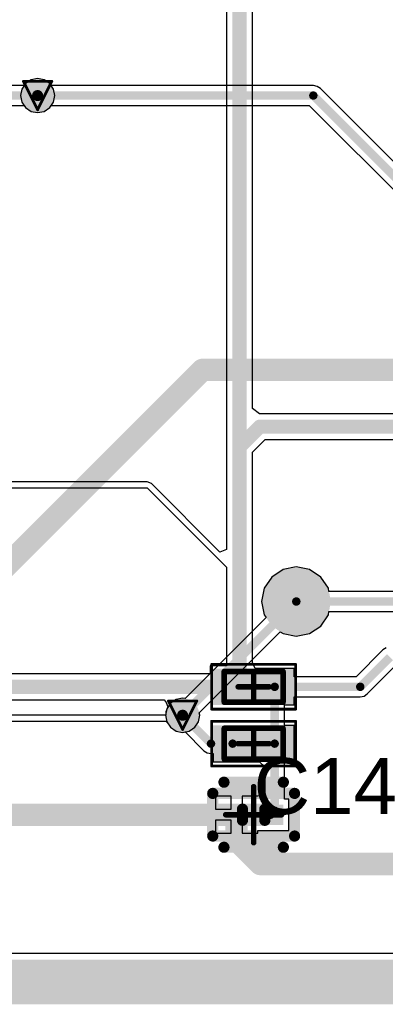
# Model space of a CAD drawing. Header units: millimetres. Extents: x 9.4 to 105.2, y 7.6 to 67.1.
# Tile 21 of 152: x 36.5 to 43, y 8 to 25.6. Entities that reach past the tile are written whole.
import ezdxf

# ---------------------------------------------------------------- set-up
doc = ezdxf.new("R2010")
doc.units = ezdxf.units.MM
for name, color, linetype in [('BottomLayer', 5, 'Continuous'), ('BottomPaste', 16, 'Continuous'), ('BottomSolder', 6, 'Continuous'), ('DrillDrawing', 1, 'Continuous'), ('KeepOutLayer', 6, 'Continuous'), ('Mechanical13', 56, 'Continuous'), ('Mechanical15', 56, 'Continuous'), ('Mechanical16', 56, 'Continuous'), ('Mechanical2', 216, 'Continuous'), ('Mechanical3', 76, 'Continuous'), ('Mechanical5', 56, 'Continuous'), ('TopLayer', 1, 'Continuous'), ('TopOverlay', 2, 'Continuous'), ('TopPaste', 8, 'Continuous'), ('TopSolder', 216, 'Continuous'), ('ViaHoleLayer', 16, 'Continuous')]:
    doc.layers.add(name, color=color, linetype=linetype)
doc.styles.add('Arial', font='arial.ttf', dxfattribs={"height": 0.2})

msp = doc.modelspace()

# ---------------------------------------------------------------- hatches: boundary and pattern name
at = {"layer": 'BottomLayer'}
h = msp.add_hatch(color=5, dxfattribs=at)
edge = h.paths.add_edge_path()
edge.add_arc((36.779, 24.282), 0.2, 0, 360)
h = msp.add_hatch(color=5, dxfattribs=at)
edge = h.paths.add_edge_path()
edge.add_arc((41.402, 15.24), 0.508, 0, 360)
h = msp.add_hatch(color=5, dxfattribs=at)
edge = h.paths.add_edge_path()
edge.add_arc((39.37, 13.208), 0.2, 0, 360)
at = {"layer": 'BottomPaste'}
h = msp.add_hatch(color=16, dxfattribs=at)
edge = h.paths.add_edge_path()
edge.add_arc((41.402, 15.24), 0.458, 0, 360)
at = {"layer": 'BottomSolder'}
h = msp.add_hatch(color=6, dxfattribs=at)
edge = h.paths.add_edge_path()
edge.add_arc((36.779, 24.282), 0.3, 0, 360)
h = msp.add_hatch(color=6, dxfattribs=at)
edge = h.paths.add_edge_path()
edge.add_arc((41.402, 15.24), 0.608, 0, 360)
h = msp.add_hatch(color=6, dxfattribs=at)
edge = h.paths.add_edge_path()
edge.add_arc((39.37, 13.208), 0.3, 0, 360)
at = {"layer": 'TopLayer'}
h = msp.add_hatch(color=1, dxfattribs=at)
edge = h.paths.add_edge_path()
edge.add_arc((36.779, 24.282), 0.2, 0, 360)
for points in [[(40.515, 13.941), (40.515, 13.491), (40.015, 13.491), (40.015, 13.941)], [(41.265, 13.941), (41.265, 13.491), (40.765, 13.491), (40.765, 13.941)], [(40.515, 12.925), (40.515, 12.475), (40.015, 12.475), (40.015, 12.925)], [(41.265, 12.925), (41.265, 12.475), (40.765, 12.475), (40.765, 12.925)], [(40.109, 11.611), (40.565, 11.611), (40.565, 11.249), (40.109, 11.249)], [(40.715, 11.611), (41.171, 11.611), (41.171, 11.249), (40.715, 11.249)]]:
    msp.add_hatch(color=1, dxfattribs=at).paths.add_polyline_path(points)
h = msp.add_hatch(color=1, dxfattribs=at)
edge = h.paths.add_edge_path()
edge.add_arc((39.37, 13.208), 0.2, 0, 360)
at = {"layer": 'TopPaste'}
for points in [[(40.465, 13.891), (40.465, 13.541), (40.065, 13.541), (40.065, 13.891)], [(41.215, 13.891), (41.215, 13.541), (40.815, 13.541), (40.815, 13.891)], [(40.465, 12.875), (40.465, 12.525), (40.065, 12.525), (40.065, 12.875)], [(41.215, 12.875), (41.215, 12.525), (40.815, 12.525), (40.815, 12.875)], [(40.109, 11.611), (40.565, 11.611), (40.565, 11.249), (40.109, 11.249)], [(40.715, 11.611), (41.171, 11.611), (41.171, 11.249), (40.715, 11.249)]]:
    msp.add_hatch(color=8, dxfattribs=at).paths.add_polyline_path(points)
at = {"layer": 'TopSolder'}
h = msp.add_hatch(color=216, dxfattribs=at)
edge = h.paths.add_edge_path()
edge.add_arc((36.779, 24.282), 0.3, 0, 360)
for points in [[(40.615, 14.041), (40.615, 13.391), (39.915, 13.391), (39.915, 14.041)], [(41.365, 14.041), (41.365, 13.391), (40.665, 13.391), (40.665, 14.041)], [(40.615, 13.025), (40.615, 12.375), (39.915, 12.375), (39.915, 13.025)], [(41.365, 13.025), (41.365, 12.375), (40.665, 12.375), (40.665, 13.025)], [(40.109, 11.611), (40.565, 11.611), (40.565, 11.249), (40.109, 11.249)], [(40.715, 11.611), (41.171, 11.611), (41.171, 11.249), (40.715, 11.249)]]:
    msp.add_hatch(color=216, dxfattribs=at).paths.add_polyline_path(points)
h = msp.add_hatch(color=216, dxfattribs=at)
edge = h.paths.add_edge_path()
edge.add_arc((39.37, 13.208), 0.3, 0, 360)
at = {"layer": 'ViaHoleLayer'}
h = msp.add_hatch(color=16, dxfattribs=at)
edge = h.paths.add_edge_path()
edge.add_arc((36.779, 24.282), 0.1, 0, 360)
h = msp.add_hatch(color=16, dxfattribs=at)
edge = h.paths.add_edge_path()
edge.add_arc((39.37, 13.208), 0.1, 0, 360)

# ---------------------------------------------------------------- linework, layer by layer
at = {"layer": 'BottomLayer'}
for p, q in [((36.563, 24.499), (36.497, 24.399)), ((36.662, 24.565), (36.563, 24.499)), ((36.779, 24.588), (36.662, 24.565)), ((36.896, 24.565), (36.779, 24.588)), ((36.995, 24.499), (36.896, 24.565)), ((37.021, 24.461), (36.995, 24.499)), ((41.707, 24.461), (37.021, 24.461)), ((41.775, 24.447), (41.707, 24.461)), ((36.497, 24.399), (36.473, 24.282)), ((41.833, 24.409), (41.775, 24.447)), ((45.348, 20.894), (41.833, 24.409)), ((36.473, 24.282), (36.497, 24.165)), ((36.497, 24.165), (36.563, 24.066)), ((36.563, 24.066), (36.662, 24)), ((36.662, 24), (36.779, 23.977)), ((36.779, 23.977), (36.896, 24)), ((36.896, 24), (36.995, 24.066)), ((36.995, 24.066), (37.021, 24.104)), ((37.021, 24.104), (41.633, 24.104)), ((41.633, 24.104), (45.491, 20.246)), ((41.402, 15.86), (41.165, 15.813)), ((41.639, 15.813), (41.402, 15.86)), ((40.964, 15.678), (40.829, 15.477)), ((41.165, 15.813), (40.964, 15.678)), ((41.84, 15.678), (41.639, 15.813)), ((41.975, 15.477), (41.84, 15.678)), ((40.829, 15.477), (40.782, 15.24)), ((41.986, 15.418), (41.975, 15.477)), ((63.731, 15.418), (41.986, 15.418)), ((40.782, 15.24), (40.829, 15.003)), ((40.829, 15.003), (40.863, 14.953)), ((41.84, 14.802), (41.975, 15.003)), ((41.975, 15.003), (41.986, 15.062)), ((41.986, 15.062), (62.977, 15.062)), ((40.863, 14.953), (39.415, 13.505)), ((41.639, 14.667), (41.84, 14.802)), ((39.667, 13.253), (41.115, 14.701)), ((41.115, 14.701), (41.165, 14.667)), ((41.165, 14.667), (41.402, 14.62)), ((41.402, 14.62), (41.639, 14.667)), ((39.154, 13.424), (39.087, 13.325)), ((39.253, 13.491), (39.154, 13.424)), ((39.37, 13.514), (39.253, 13.491)), ((39.415, 13.505), (39.37, 13.514)), ((39.087, 13.325), (39.064, 13.208)), ((39.064, 13.208), (39.087, 13.091)), ((39.653, 13.091), (39.676, 13.208)), ((39.676, 13.208), (39.667, 13.253)), ((39.087, 13.091), (39.154, 12.992)), ((39.586, 12.992), (39.653, 13.091)), ((39.154, 12.992), (39.253, 12.925)), ((39.253, 12.925), (39.37, 12.902)), ((39.37, 12.902), (39.487, 12.925)), ((39.487, 12.925), (39.586, 12.992)), ((82.046, 8.948), (13.299, 8.948))]:
    msp.add_line(p, q, dxfattribs=at)
for points, const_width in [([(36.779, 24.282), (41.707, 24.282)], 0.15), ([(41.707, 24.282), (45.669, 20.32)], 0.15), ([(34.493, 14.148), (39.726, 19.38)], 0.4), ([(39.726, 19.38), (45.288, 19.38)], 0.4), ([(39.37, 13.208), (41.402, 15.24)], 0.15), ([(41.402, 15.24), (63.805, 15.24)], 0.15)]:
    msp.add_lwpolyline(points, dxfattribs=dict(at, const_width=const_width))
for points, const_width in [([(36.742, 24.282, 1), (36.817, 24.282, 1)], 0.075), ([(41.669, 24.282, 1), (41.744, 24.282, 1)], 0.075), ([(41.669, 24.282, 1), (41.744, 24.282, 1)], 0.075), ([(39.626, 19.38, 1), (39.826, 19.38, 1)], 0.2), ([(39.626, 19.38, 1), (39.826, 19.38, 1)], 0.2), ([(41.364, 15.24, 1), (41.44, 15.24, 1)], 0.075), ([(41.364, 15.24, 1), (41.44, 15.24, 1)], 0.075), ([(39.332, 13.208, 1), (39.408, 13.208, 1)], 0.075)]:
    msp.add_lwpolyline(points, format="xyb", close=True, dxfattribs=dict(at, const_width=const_width))
at = {"layer": 'DrillDrawing', "const_width": 0.0508}
for points in [[(36.525, 24.536), (37.033, 24.536)], [(36.525, 24.536), (36.779, 24.028)], [(36.779, 24.028), (37.033, 24.536)], [(39.116, 13.462), (39.624, 13.462)], [(39.116, 13.462), (39.37, 12.954)], [(39.37, 12.954), (39.624, 13.462)]]:
    msp.add_lwpolyline(points, dxfattribs=at)
at = {"layer": 'DrillDrawing', "const_width": 0.0254}
for points in [[(36.513, 24.536, 1), (36.538, 24.536, 1)], [(36.513, 24.536, 1), (36.538, 24.536, 1)], [(37.02, 24.536, 1), (37.046, 24.536, 1)], [(37.02, 24.536, 1), (37.046, 24.536, 1)], [(36.767, 24.028, 1), (36.792, 24.028, 1)], [(36.767, 24.028, 1), (36.792, 24.028, 1)], [(39.103, 13.462, 1), (39.129, 13.462, 1)], [(39.103, 13.462, 1), (39.129, 13.462, 1)], [(39.611, 13.462, 1), (39.637, 13.462, 1)], [(39.611, 13.462, 1), (39.637, 13.462, 1)], [(39.357, 12.954, 1), (39.383, 12.954, 1)], [(39.357, 12.954, 1), (39.383, 12.954, 1)]]:
    msp.add_lwpolyline(points, format="xyb", close=True, dxfattribs=at)
at = {"layer": 'KeepOutLayer'}
for points, const_width in [([(13.286, 8.642), (101.268, 8.642)], 0.4), ([(13.281, 8.542), (101.273, 8.542)], 0.2), ([(13.277, 8.242), (101.277, 8.242)], 0.4), ([(13.277, 8.342), (101.277, 8.342)], 0.2)]:
    msp.add_lwpolyline(points, dxfattribs=dict(at, const_width=const_width))
at = {"layer": 'Mechanical13', "const_width": 0.1}
for points in [[(40.115, 13.441), (40.115, 13.991)], [(40.115, 13.991), (41.165, 13.991)], [(41.165, 13.441), (41.165, 13.991)], [(40.115, 13.441), (41.165, 13.441)], [(40.115, 12.425), (40.115, 12.975)], [(40.115, 12.975), (41.165, 12.975)], [(41.165, 12.425), (41.165, 12.975)], [(40.115, 12.425), (41.165, 12.425)]]:
    msp.add_lwpolyline(points, dxfattribs=at)
at = {"layer": 'Mechanical13', "const_width": 0.05}
for points in [[(40.09, 13.991, 1), (40.14, 13.991, 1)], [(40.09, 13.991, 1), (40.14, 13.991, 1)], [(41.14, 13.991, 1), (41.19, 13.991, 1)], [(41.14, 13.991, 1), (41.19, 13.991, 1)], [(40.09, 13.441, 1), (40.14, 13.441, 1)], [(40.09, 13.441, 1), (40.14, 13.441, 1)], [(41.14, 13.441, 1), (41.19, 13.441, 1)], [(41.14, 13.441, 1), (41.19, 13.441, 1)], [(40.09, 12.975, 1), (40.14, 12.975, 1)], [(40.09, 12.975, 1), (40.14, 12.975, 1)], [(41.14, 12.975, 1), (41.19, 12.975, 1)], [(41.14, 12.975, 1), (41.19, 12.975, 1)], [(40.09, 12.425, 1), (40.14, 12.425, 1)], [(40.09, 12.425, 1), (40.14, 12.425, 1)], [(41.14, 12.425, 1), (41.19, 12.425, 1)], [(41.14, 12.425, 1), (41.19, 12.425, 1)]]:
    msp.add_lwpolyline(points, format="xyb", close=True, dxfattribs=at)
at = {"layer": 'Mechanical15'}
for points, const_width in [([(39.89, 13.316), (39.89, 14.116)], 0.05), ([(39.89, 14.116), (41.39, 14.116)], 0.05), ([(41.39, 13.316), (41.39, 14.116)], 0.05), ([(40.64, 13.441), (40.64, 13.991)], 0.1), ([(40.365, 13.716), (40.915, 13.716)], 0.1), ([(39.89, 13.316), (41.39, 13.316)], 0.05), ([(39.89, 12.3), (39.89, 13.1)], 0.05), ([(39.89, 13.1), (41.39, 13.1)], 0.05), ([(40.64, 12.425), (40.64, 12.975)], 0.1), ([(41.39, 12.3), (41.39, 13.1)], 0.05), ([(40.365, 12.7), (40.915, 12.7)], 0.1), ([(39.89, 12.3), (41.39, 12.3)], 0.05)]:
    msp.add_lwpolyline(points, dxfattribs=dict(at, const_width=const_width))
for points, const_width in [([(39.877, 14.116, 1), (39.902, 14.116, 1)], 0.025), ([(39.877, 14.116, 1), (39.902, 14.116, 1)], 0.025), ([(41.378, 14.116, 1), (41.403, 14.116, 1)], 0.025), ([(41.378, 14.116, 1), (41.403, 14.116, 1)], 0.025), ([(40.615, 13.991, 1), (40.665, 13.991, 1)], 0.05), ([(40.34, 13.716, 1), (40.39, 13.716, 1)], 0.05), ([(40.89, 13.716, 1), (40.94, 13.716, 1)], 0.05), ([(40.615, 13.441, 1), (40.665, 13.441, 1)], 0.05), ([(39.877, 13.316, 1), (39.902, 13.316, 1)], 0.025), ([(39.877, 13.316, 1), (39.902, 13.316, 1)], 0.025), ([(41.378, 13.316, 1), (41.403, 13.316, 1)], 0.025), ([(41.378, 13.316, 1), (41.403, 13.316, 1)], 0.025), ([(39.877, 13.1, 1), (39.902, 13.1, 1)], 0.025), ([(39.877, 13.1, 1), (39.902, 13.1, 1)], 0.025), ([(40.615, 12.975, 1), (40.665, 12.975, 1)], 0.05), ([(41.378, 13.1, 1), (41.403, 13.1, 1)], 0.025), ([(41.378, 13.1, 1), (41.403, 13.1, 1)], 0.025), ([(40.34, 12.7, 1), (40.39, 12.7, 1)], 0.05), ([(40.89, 12.7, 1), (40.94, 12.7, 1)], 0.05), ([(39.877, 12.3, 1), (39.902, 12.3, 1)], 0.025), ([(39.877, 12.3, 1), (39.902, 12.3, 1)], 0.025), ([(40.615, 12.425, 1), (40.665, 12.425, 1)], 0.05), ([(41.378, 12.3, 1), (41.403, 12.3, 1)], 0.025), ([(41.378, 12.3, 1), (41.403, 12.3, 1)], 0.025)]:
    msp.add_lwpolyline(points, format="xyb", close=True, dxfattribs=dict(at, const_width=const_width))
at = {"layer": 'Mechanical16', "const_width": 0.1}
for points in [[(40.64, 10.93), (40.64, 11.93)], [(40.14, 11.43), (41.14, 11.43)]]:
    msp.add_lwpolyline(points, dxfattribs=at)
at = {"layer": 'Mechanical16', "const_width": 0.05}
for points in [[(40.615, 11.93, 1), (40.665, 11.93, 1)], [(40.115, 11.43, 1), (40.165, 11.43, 1)], [(41.115, 11.43, 1), (41.165, 11.43, 1)], [(40.615, 10.93, 1), (40.665, 10.93, 1)]]:
    msp.add_lwpolyline(points, format="xyb", close=True, dxfattribs=at)
at = {"layer": 'Mechanical2', "const_width": 0.2}
for points in [[(40.44, 11.33), (40.44, 11.53)], [(40.44, 11.53), (40.84, 11.53)], [(40.84, 11.33), (40.84, 11.53)], [(40.44, 11.33), (40.84, 11.33)]]:
    msp.add_lwpolyline(points, dxfattribs=at)
at = {"layer": 'Mechanical2', "const_width": 0.1}
for points in [[(40.39, 11.53, 1), (40.49, 11.53, 1)], [(40.39, 11.53, 1), (40.49, 11.53, 1)], [(40.79, 11.53, 1), (40.89, 11.53, 1)], [(40.79, 11.53, 1), (40.89, 11.53, 1)], [(40.39, 11.33, 1), (40.49, 11.33, 1)], [(40.39, 11.33, 1), (40.49, 11.33, 1)], [(40.79, 11.33, 1), (40.89, 11.33, 1)], [(40.79, 11.33, 1), (40.89, 11.33, 1)]]:
    msp.add_lwpolyline(points, format="xyb", close=True, dxfattribs=at)
at = {"layer": 'Mechanical3', "const_width": 0.2}
for points in [[(39.909, 11.049), (39.909, 11.811)], [(39.909, 11.811), (41.371, 11.811)], [(41.371, 11.049), (41.371, 11.811)], [(39.909, 11.049), (41.371, 11.049)]]:
    msp.add_lwpolyline(points, dxfattribs=at)
at = {"layer": 'Mechanical3', "const_width": 0.1}
for points in [[(39.859, 11.811, 1), (39.959, 11.811, 1)], [(39.859, 11.811, 1), (39.959, 11.811, 1)], [(41.321, 11.811, 1), (41.421, 11.811, 1)], [(41.321, 11.811, 1), (41.421, 11.811, 1)], [(39.859, 11.049, 1), (39.959, 11.049, 1)], [(39.859, 11.049, 1), (39.959, 11.049, 1)], [(41.321, 11.049, 1), (41.421, 11.049, 1)], [(41.321, 11.049, 1), (41.421, 11.049, 1)]]:
    msp.add_lwpolyline(points, format="xyb", close=True, dxfattribs=at)
at = {"layer": 'Mechanical5', "const_width": 0.2}
for points in [[(39.909, 11.049), (39.909, 11.811)], [(39.909, 11.811), (41.371, 11.811)], [(41.371, 11.049), (41.371, 11.811)], [(39.909, 11.049), (41.371, 11.049)]]:
    msp.add_lwpolyline(points, dxfattribs=at)
at = {"layer": 'Mechanical5', "const_width": 0.1}
for points in [[(39.859, 11.811, 1), (39.959, 11.811, 1)], [(39.859, 11.811, 1), (39.959, 11.811, 1)], [(41.321, 11.811, 1), (41.421, 11.811, 1)], [(41.321, 11.811, 1), (41.421, 11.811, 1)], [(39.859, 11.049, 1), (39.959, 11.049, 1)], [(39.859, 11.049, 1), (39.959, 11.049, 1)], [(41.321, 11.049, 1), (41.421, 11.049, 1)], [(41.321, 11.049, 1), (41.421, 11.049, 1)]]:
    msp.add_lwpolyline(points, format="xyb", close=True, dxfattribs=at)
at = {"layer": 'TopLayer'}
for p, q in [((40.617, 18.691), (40.617, 32.893)), ((40.155, 32.509), (40.155, 18.003)), ((36.538, 24.461), (34.337, 24.461)), ((36.563, 24.499), (36.538, 24.461)), ((36.662, 24.565), (36.563, 24.499)), ((36.779, 24.588), (36.662, 24.565)), ((36.896, 24.565), (36.779, 24.588)), ((36.995, 24.499), (36.896, 24.565)), ((37.062, 24.399), (36.995, 24.499)), ((37.085, 24.282), (37.062, 24.399)), ((36.995, 24.066), (37.062, 24.165)), ((37.062, 24.165), (37.085, 24.282)), ((34.337, 24.104), (36.538, 24.104)), ((36.538, 24.104), (36.563, 24.066)), ((36.563, 24.066), (36.662, 24)), ((36.662, 24), (36.779, 23.977)), ((36.779, 23.977), (36.896, 24)), ((36.896, 24), (36.995, 24.066)), ((40.744, 18.595), (40.617, 18.691)), ((40.748, 18.596), (40.744, 18.595)), ((45.915, 18.596), (40.748, 18.596)), ((40.617, 17.907), (40.843, 18.133)), ((40.843, 18.133), (45.827, 18.133)), ((40.155, 18.003), (40.155, 16.171)), ((40.617, 14.148), (40.617, 17.907)), ((38.735, 17.38), (34.38, 17.38)), ((34.38, 17.272), (38.735, 17.272)), ((38.812, 17.349), (38.735, 17.38)), ((38.735, 17.272), (40.155, 15.852)), ((40.037, 16.123), (38.812, 17.349)), ((40.155, 16.171), (40.037, 16.123)), ((40.155, 15.852), (40.155, 14.091)), ((42.951, 14.375), (42.471, 13.894)), ((43.009, 14.413), (42.951, 14.375)), ((40.155, 14.091), (39.865, 14.091)), ((39.865, 14.091), (39.865, 13.947)), ((40.665, 14.041), (40.617, 14.148)), ((39.865, 13.947), (34.873, 13.947)), ((41.365, 14.041), (40.665, 14.041)), ((41.365, 13.894), (41.365, 14.041)), ((42.671, 13.59), (43.151, 14.07)), ((42.471, 13.894), (41.365, 13.894)), ((42.545, 13.538), (42.613, 13.551)), ((42.613, 13.551), (42.671, 13.59)), ((32.275, 13.485), (39.043, 13.485)), ((39.043, 13.485), (39.076, 13.436)), ((39.076, 13.436), (39.107, 13.358)), ((41.193, 13.025), (41.193, 13.391)), ((41.193, 13.391), (41.365, 13.391)), ((41.365, 13.391), (41.365, 13.538)), ((41.365, 13.538), (42.545, 13.538)), ((39.07, 13.208), (32.178, 13.208)), ((39.107, 13.358), (39.07, 13.268)), ((39.07, 13.268), (39.07, 13.208)), ((32.178, 13.1), (39.07, 13.1)), ((39.07, 13.1), (39.071, 13.1)), ((39.071, 13.1), (39.087, 13.091)), ((39.087, 13.091), (39.154, 12.992)), ((41.365, 13.025), (41.193, 13.025)), ((41.365, 12.375), (41.365, 13.025)), ((39.154, 12.992), (39.253, 12.925)), ((39.253, 12.925), (39.37, 12.902)), ((39.37, 12.902), (39.415, 12.911)), ((39.415, 12.911), (39.752, 12.574)), ((39.752, 12.574), (39.81, 12.535)), ((39.81, 12.535), (39.878, 12.522)), ((39.878, 12.522), (39.915, 12.522)), ((39.915, 12.522), (39.915, 12.375)), ((39.915, 12.375), (40.538, 12.375)), ((40.538, 12.375), (40.615, 12.375)), ((40.615, 12.375), (40.747, 12.375)), ((40.747, 12.375), (40.837, 12.285)), ((41.193, 11.711), (41.193, 12.375)), ((41.193, 12.375), (41.365, 12.375)), ((40.837, 12.285), (40.837, 11.774)), ((40.237, 11.761), (39.959, 11.761)), ((39.959, 11.761), (39.959, 11.53)), ((40.237, 11.53), (40.237, 11.761)), ((40.715, 11.761), (40.437, 11.761)), ((40.437, 11.761), (40.437, 11.43)), ((40.837, 11.774), (40.715, 11.761)), ((40.715, 11.761), (40.715, 11.761)), ((41.271, 11.711), (41.193, 11.711)), ((41.271, 11.149), (41.271, 11.711)), ((39.959, 11.53), (40.237, 11.53)), ((40.237, 11.33), (39.959, 11.33)), ((39.959, 11.33), (39.959, 11.099)), ((40.237, 11.099), (40.237, 11.33)), ((40.437, 11.43), (40.437, 11.099)), ((39.959, 11.099), (40.237, 11.099)), ((40.437, 11.099), (40.715, 11.099)), ((40.715, 11.099), (40.715, 11.149)), ((40.715, 11.149), (41.271, 11.149)), ((46.614, 8.948), (20.809, 8.948))]:
    msp.add_line(p, q, dxfattribs=at)
for points, const_width in [([(40.386, 18.003), (40.386, 32.893)], 0.254), ([(29.825, 24.282), (36.779, 24.282)], 0.15), ([(40.386, 18.003), (40.748, 18.364)], 0.254), ([(40.748, 18.364), (45.923, 18.364)], 0.254), ([(40.386, 13.814), (40.386, 18.003)], 0.254), ([(42.545, 13.716), (43.077, 14.248)], 0.15), ([(40.288, 13.716), (40.386, 13.814)], 0.254), ([(32.179, 13.716), (40.288, 13.716)], 0.254), ([(41.015, 13.716), (42.545, 13.716)], 0.15), ([(41.015, 12.7), (41.015, 13.716)], 0.15), ([(39.37, 13.208), (39.878, 12.7)], 0.15), ([(39.878, 12.7), (40.265, 12.7)], 0.15), ([(41.015, 11.502), (41.015, 12.7)], 0.15), ([(31.487, 11.43), (40.335, 11.43)], 0.4), ([(40.335, 10.973), (40.335, 11.43)], 0.4), ([(40.335, 11.43), (40.337, 11.43)], 0.4), ([(40.943, 11.43), (41.015, 11.502)], 0.15), ([(40.335, 10.973), (40.759, 10.549)], 0.4), ([(40.759, 10.549), (44.163, 10.549)], 0.4)]:
    msp.add_lwpolyline(points, dxfattribs=dict(at, const_width=const_width))
for points, const_width in [([(36.742, 24.282, 1), (36.817, 24.282, 1)], 0.075), ([(40.684, 18.364, 1), (40.811, 18.364, 1)], 0.127), ([(40.684, 18.364, 1), (40.811, 18.364, 1)], 0.127), ([(40.322, 18.003, 1), (40.45, 18.003, 1)], 0.127), ([(40.322, 18.003, 1), (40.45, 18.003, 1)], 0.127), ([(40.322, 18.003, 1), (40.45, 18.003, 1)], 0.127), ([(40.322, 13.814, 1), (40.45, 13.814, 1)], 0.127), ([(40.322, 13.814, 1), (40.45, 13.814, 1)], 0.127), ([(40.224, 13.716, 1), (40.351, 13.716, 1)], 0.127), ([(40.224, 13.716, 1), (40.351, 13.716, 1)], 0.127), ([(40.978, 13.716, 1), (41.053, 13.716, 1)], 0.075), ([(40.978, 13.716, 1), (41.053, 13.716, 1)], 0.075), ([(42.507, 13.716, 1), (42.583, 13.716, 1)], 0.075), ([(42.507, 13.716, 1), (42.583, 13.716, 1)], 0.075), ([(39.332, 13.208, 1), (39.408, 13.208, 1)], 0.075), ([(39.84, 12.7, 1), (39.916, 12.7, 1)], 0.075), ([(39.84, 12.7, 1), (39.916, 12.7, 1)], 0.075), ([(40.227, 12.7, 1), (40.302, 12.7, 1)], 0.075), ([(40.978, 12.7, 1), (41.053, 12.7, 1)], 0.075), ([(40.978, 12.7, 1), (41.053, 12.7, 1)], 0.075), ([(40.235, 11.43, 1), (40.435, 11.43, 1)], 0.2), ([(40.235, 11.43, 1), (40.435, 11.43, 1)], 0.2), ([(40.235, 11.43, 1), (40.435, 11.43, 1)], 0.2), ([(40.237, 11.43, 1), (40.437, 11.43, 1)], 0.2), ([(40.905, 11.43, 1), (40.98, 11.43, 1)], 0.075), ([(40.978, 11.502, 1), (41.053, 11.502, 1)], 0.075), ([(40.978, 11.502, 1), (41.053, 11.502, 1)], 0.075), ([(40.235, 10.973, 1), (40.435, 10.973, 1)], 0.2), ([(40.235, 10.973, 1), (40.435, 10.973, 1)], 0.2), ([(40.659, 10.549, 1), (40.859, 10.549, 1)], 0.2), ([(40.659, 10.549, 1), (40.859, 10.549, 1)], 0.2)]:
    msp.add_lwpolyline(points, format="xyb", close=True, dxfattribs=dict(at, const_width=const_width))
at = {"layer": 'TopOverlay', "const_width": 0.2}
for points in [[(40.109, 12.011), (41.171, 12.011)], [(40.109, 10.849), (41.171, 10.849)]]:
    msp.add_lwpolyline(points, dxfattribs=at)
at = {"layer": 'TopOverlay', "const_width": 0.1}
for points in [[(40.059, 12.011, 1), (40.159, 12.011, 1)], [(41.121, 12.011, 1), (41.221, 12.011, 1)], [(40.059, 10.849, 1), (40.159, 10.849, 1)], [(41.121, 10.849, 1), (41.221, 10.849, 1)]]:
    msp.add_lwpolyline(points, format="xyb", close=True, dxfattribs=at)

# ---------------------------------------------------------------- texts
at = {"layer": 'Mechanical5', "style": 'Arial'}
msp.add_text('C14', height=1, rotation=360, dxfattribs=at).set_placement((40.64, 11.441))

doc.saveas('drawing.dxf')
